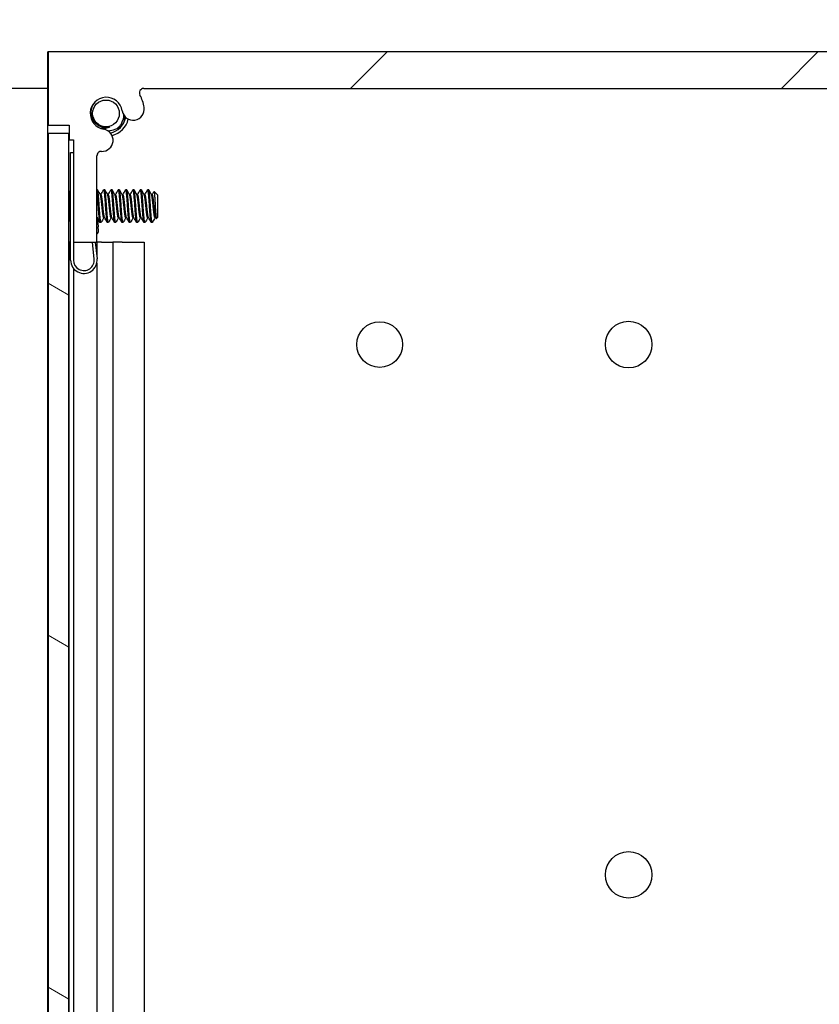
# Model space of a CAD drawing. Header units: millimetres. Extents: x 80 to 2248, y 80 to 1719.
# Tile 52 of 67: x 1164 to 1234, y 1188 to 1274. Entities that reach past the tile are written whole.
import ezdxf

# ---------------------------------------------------------------- set-up
doc = ezdxf.new("R2010")
doc.units = ezdxf.units.MM
doc.header["$LTSCALE"] = 8.333333
for name, color, linetype, lineweight in [('Dimension (ANSI)', 7, 'Continuous', 25), ('Hatch (ANSI)', 7, 'Continuous', 18), ('Visible (ANSI)', 7, 'Continuous', 25)]:
    doc.layers.add(name, color=color, linetype=linetype, lineweight=lineweight)
doc.styles.add('Note Text (ANSI)', font='tahoma.ttf')
doc.dimstyles.new('Default - mm (ANSI)', dxfattribs={"dimscale": 8.333333, "dimtxt": 1.75, "dimasz": 1.5, "dimexe": 2, "dimexo": 1, "dimgap": 0.8, "dimtad": 0, "dimtih": 1, "dimtoh": 1, "dimrnd": 1e-08, "dimzin": 0, "dimdsep": 46, "dimtxsty": 'Note Text (ANSI)', "dimblk": 'Filled-2', "dimcen": 0.09, "dimdle": 10, "dimclrd": 256, "dimclre": 256, "dimclrt": 256, "dimadec": 1, "dimazin": 0, "dimtfac": 1.741714, "dimtofl": 0, "dimtmove": 0, "dimatfit": 3, "dimldrblk": 'Filled-1', "dimfxl": 1, "dimtolj": 1, "dimtzin": 0, "dimlwd": -1, "dimlwe": -1, "dimarcsym": 0})

# ---------------------------------------------------------------- blocks, each defined once
blk = doc.blocks.new('Filled-2')
at = {"color": 0}
for p, q in [((0, 0), (-1, 0.1667)), ((-1, 0.1667), (-1, -0.1667)), ((-1, 0), (0, 0)), ((-1, -0.1667), (0, 0))]:
    blk.add_line(p, q, dxfattribs=at)
at = {"color": 0, "flags": 128}
blk.add_lwpolyline([(-1, -0.1667), (0, 0), (-1, 0.1667), (-1, -0.1667)], dxfattribs=at)
at = {"color": 0}
blk.add_solid([(-1, -0.1667), (0, 0), (-1, 0.1667), (-1, -0.1667)], dxfattribs=at)
blk = doc.blocks.new('*D12')
at = {"layer": 'Defpoints', "color": 0, "transparency": 16777216}
for p in [(1166.886, 1271.15), (1074.907, 1267.975), (1175.195, 1267.975)]:
    blk.add_point(p, dxfattribs=at)
at = {"layer": 'Dimension (ANSI)', "transparency": 16777216}
for p, q in [((1074.907, 1283.65), (1074.907, 1334.618)), ((1074.907, 1334.618), (1087.407, 1334.618)), ((1158.553, 1271.15), (1058.24, 1271.15)), ((1166.862, 1267.975), (1058.24, 1267.975)), ((1074.907, 1255.475), (1074.907, 1242.975))]:
    blk.add_line(p, q, dxfattribs=at)
at = {"layer": 'Dimension (ANSI)', "transparency": 16777216, "xscale": 12.5, "yscale": 12.5, "zscale": 12.5}
for p, rotation in [((1074.907, 1271.15), 270), ((1074.907, 1267.975), 90)]:
    blk.add_blockref('Filled-2', p, dxfattribs=dict(at, rotation=rotation))
at = {"layer": 'Dimension (ANSI)', "transparency": 16777216, "char_height": 14.58333, "attachment_point": 5, "style": 'Note Text (ANSI)'}
for s, insert in [('\\A1; 3.18 mm', (1136.08, 1348.91)), ('\\A1;[0.125 in]', (1136.08, 1318.412))]:
    blk.add_mtext(s, dxfattribs=dict(at, insert=insert))
blk = doc.blocks.new('Filled-1')
at = {"color": 0}
for p, q in [((0, 0), (-1, 0.3333)), ((-1, 0.3333), (-1, -0.3333)), ((-1, 0), (0, 0)), ((-1, -0.3333), (0, 0))]:
    blk.add_line(p, q, dxfattribs=at)
at = {"color": 0, "flags": 128}
blk.add_lwpolyline([(-1, -0.3333), (0, 0), (-1, 0.3333), (-1, -0.3333)], dxfattribs=at)
at = {"color": 0}
blk.add_solid([(-1, -0.3333), (0, 0), (-1, 0.3333), (-1, -0.3333)], dxfattribs=at)

msp = doc.modelspace()

# ---------------------------------------------------------------- hatches: boundary and pattern name
at = {"layer": 'Hatch (ANSI)'}
h = msp.add_hatch(dxfattribs=at)
h.set_pattern_fill('ANSI31', color=256, scale=211.666667, style=0)
h.set_pattern_definition([(45, (0, 0), (-18.70887, 18.70887), [])])
edge = h.paths.add_edge_path()
edge.add_line((1299.474, 1264.7995), (1299.474, 1271.1495))
edge.add_line((1299.474, 1271.1495), (1166.886, 1271.1495))
edge.add_line((1166.886, 1271.1495), (1166.886, 1264.7995))
edge.add_line((1166.886, 1264.7995), (1168.715, 1264.7995))
edge.add_line((1168.715, 1264.7995), (1168.715, 1263.5295))
edge.add_line((1168.715, 1263.5295), (1169.096, 1263.5295))
edge.add_line((1169.096, 1263.5295), (1169.096, 1254.6395))
edge.add_line((1169.096, 1254.6395), (1171.128, 1254.6395))
edge.add_line((1171.128, 1254.6395), (1171.128, 1262.1382))
edge.add_ellipse((1171.509, 1262.1382), major_axis=(0, 0.381), ratio=1, start_angle=357.543268, end_angle=450, ccw=False)
edge.add_ellipse((1171.5667, 1263.4832), major_axis=(0.9643, -0.0414), ratio=1, start_angle=270, end_angle=443.339678)
edge.add_ellipse((1171.941, 1265.8155), major_axis=(-1.3794, 0.2214), ratio=1, start_angle=198.234109, end_angle=450, ccw=False)
edge.add_ellipse((1174.2734, 1266.1898), major_axis=(0.1529, -0.953), ratio=1, start_angle=270, end_angle=449.999999)
edge.add_ellipse((1171.941, 1265.8155), major_axis=(-0.5272, 3.2854), ratio=1, start_angle=270, end_angle=289.532567)
edge.add_ellipse((1175.1954, 1267.5935), major_axis=(-0.1827, 0.3344), ratio=1, start_angle=331.350379, end_angle=450, ccw=False)
edge.add_line((1175.1954, 1267.9745), (1291.1647, 1267.9745))
edge.add_ellipse((1291.1647, 1267.5935), major_axis=(0.381, 0), ratio=1, start_angle=331.350379, end_angle=450, ccw=False)
edge.add_ellipse((1294.419, 1265.8155), major_axis=(-1.5953, -2.92), ratio=1, start_angle=270, end_angle=289.532567)
edge.add_ellipse((1292.0867, 1266.1898), major_axis=(-0.1529, -0.953), ratio=1, start_angle=270, end_angle=450)
edge.add_ellipse((1294.419, 1265.8155), major_axis=(0.2214, 1.3794), ratio=1, start_angle=198.234109, end_angle=450, ccw=False)
edge.add_ellipse((1294.7933, 1263.4832), major_axis=(-0.953, -0.1529), ratio=1, start_angle=270, end_angle=443.339678)
edge.add_ellipse((1294.851, 1262.1382), major_axis=(0.3806, 0.0163), ratio=1, start_angle=357.543268, end_angle=450, ccw=False)
edge.add_line((1295.232, 1262.1382), (1295.232, 1254.6395))
edge.add_line((1295.232, 1254.6395), (1297.264, 1254.6395))
edge.add_line((1297.264, 1254.6395), (1297.264, 1263.5295))
edge.add_line((1297.264, 1263.5295), (1297.645, 1263.5295))
edge.add_line((1297.645, 1263.5295), (1297.645, 1264.7995))
edge.add_line((1297.645, 1264.7995), (1299.474, 1264.7995))
h = msp.add_hatch(dxfattribs=at)
h.set_pattern_fill('ANSI31', color=256, scale=211.666667, angle=105, style=0)
h.set_pattern_definition([(150, (0, 0), (-13.22917, -22.9136), [])])
h.paths.add_polyline_path([(1166.886, 567.0588), (1168.6894, 567.0588), (1168.6894, 1264.0602), (1166.886, 1264.0602)])

# ---------------------------------------------------------------- linework, layer by layer
at = {"layer": 'Visible (ANSI)'}
for p, q in [((1166.8729, 1254.6495), (1166.8729, 1271.1495)), ((1166.886, 1271.1495), (1166.8729, 1271.1495)), ((1299.474, 1271.1495), (1166.886, 1271.1495)), ((1166.886, 1271.1495), (1166.886, 1264.7995)), ((1175.1954, 1267.9745), (1291.1647, 1267.9745)), ((1166.886, 1264.7995), (1168.715, 1264.7995)), ((1168.6894, 1264.0602), (1166.886, 1264.0602)), ((1166.886, 1264.0602), (1166.886, 567.0588)), ((1168.6894, 567.0588), (1168.6894, 1264.0602)), ((1168.715, 1264.7995), (1168.715, 1263.5295)), ((1168.715, 1263.5295), (1169.096, 1263.5295)), ((1169.096, 1263.5295), (1169.096, 1254.6395)), ((1168.846, 1262.4245), (1169.096, 1262.4245)), ((1168.846, 1253.0745), (1168.846, 1262.4245)), ((1171.128, 1254.6395), (1171.128, 1262.1382)), ((1171.1394, 1262.2226), (1171.1371, 1262.2209)), ((1171.138, 1262.2246), (1171.1394, 1262.2226)), ((1168.846, 1258.9252), (1168.7047, 1259.0666)), ((1171.1723, 1259.1834), (1171.128, 1259.1834)), ((1171.8073, 1259.1834), (1171.7279, 1259.1834)), ((1172.4423, 1259.1834), (1172.3629, 1259.1834)), ((1173.0773, 1259.1834), (1172.9979, 1259.1834)), ((1173.7123, 1259.1834), (1173.6329, 1259.1834)), ((1174.3473, 1259.1834), (1174.2679, 1259.1834)), ((1174.9823, 1259.1834), (1174.9029, 1259.1834)), ((1175.6173, 1259.1834), (1175.5379, 1259.1834)), ((1176.411, 1258.7072), (1176.088, 1259.0302)), ((1171.4898, 1258.7538), (1171.4203, 1258.7538)), ((1172.1248, 1258.7538), (1172.0553, 1258.7538)), ((1172.7598, 1258.7538), (1172.6903, 1258.7538)), ((1173.3948, 1258.7538), (1173.3253, 1258.7538)), ((1174.0298, 1258.7538), (1173.9603, 1258.7538)), ((1174.6648, 1258.7538), (1174.5953, 1258.7538)), ((1175.2998, 1258.7538), (1175.2303, 1258.7538)), ((1175.9348, 1258.7538), (1175.8653, 1258.7538)), ((1176.411, 1256.8149), (1176.411, 1258.7072)), ((1168.7645, 1256.5153), (1168.6894, 1256.4402)), ((1171.1542, 1256.8035), (1171.175, 1256.6096)), ((1171.1624, 1256.7682), (1171.158, 1256.7682)), ((1171.175, 1256.6096), (1171.2427, 1255.9802)), ((1171.4898, 1256.3386), (1171.4104, 1256.3386)), ((1171.7974, 1256.7682), (1171.7279, 1256.7682)), ((1172.1248, 1256.3386), (1172.0454, 1256.3386)), ((1172.4324, 1256.7682), (1172.3629, 1256.7682)), ((1172.7598, 1256.3386), (1172.6804, 1256.3386)), ((1173.0674, 1256.7682), (1172.9979, 1256.7682)), ((1173.3948, 1256.3386), (1173.3154, 1256.3386)), ((1173.7024, 1256.7682), (1173.6329, 1256.7682)), ((1174.0298, 1256.3386), (1173.9504, 1256.3386)), ((1174.3374, 1256.7682), (1174.2679, 1256.7682)), ((1174.6648, 1256.3386), (1174.5854, 1256.3386)), ((1174.9724, 1256.7682), (1174.9029, 1256.7682)), ((1175.2998, 1256.3386), (1175.2204, 1256.3386)), ((1175.6074, 1256.7682), (1175.5379, 1256.7682)), ((1175.9348, 1256.3386), (1175.8554, 1256.3386)), ((1176.2424, 1256.7682), (1176.1729, 1256.7682)), ((1176.411, 1256.8149), (1176.2923, 1256.6961)), ((1171.2793, 1255.6392), (1171.2427, 1255.9802)), ((1166.886, 1254.6495), (1166.8729, 1254.6495)), ((1166.8729, 576.4695), (1166.8729, 1254.6495)), ((1168.7019, 1254.6495), (1168.6894, 1254.6495)), ((1168.7019, 1254.6495), (1168.7019, 1183.57)), ((1168.846, 1254.6495), (1168.7019, 1254.6495)), ((1169.096, 1254.6395), (1169.096, 1253.0745)), ((1169.096, 1254.6395), (1171.128, 1254.6395)), ((1170.8909, 1253.1707), (1170.733, 1254.6395)), ((1170.9845, 1254.6395), (1171.1394, 1253.1974)), ((1171.1149, 1254.6395), (1171.1149, 1253.4255)), ((1171.5123, 1254.6495), (1171.128, 1254.6495)), ((1171.5123, 1254.6495), (1172.5188, 1254.6495)), ((1173.3073, 1254.6495), (1172.5188, 1254.6495)), ((1172.5188, 1254.6495), (1172.5188, 1183.5576)), ((1173.3073, 1254.6495), (1175.2255, 1254.6495)), ((1175.2255, 1254.6495), (1175.2255, 1183.2609)), ((1169.0829, 1252.3754), (1169.0829, 1185.5095)), ((1171.1149, 1252.8089), (1171.1149, 1185.5095))]:
    msp.add_line(p, q, dxfattribs=at)
for centre, radius in [((1171.9148, 1265.8155), 1.1573), ((1217.2919, 1245.7495), 2.0193), ((1195.6765, 1245.7495), 1.981), ((1217.2919, 1199.7247), 2.0193)]:
    msp.add_circle(centre, radius, dxfattribs=at)
for centre, radius, start, end in [((1175.1954, 1267.5935), 0.381, 90, 208.649621), ((1171.941, 1265.8155), 3.3274, 9.117054, 28.649621), ((1171.941, 1265.8155), 1.397, 9.117054, 260.882946), ((1174.2734, 1266.1898), 0.9652, 189.117054, 9.117053), ((1171.9148, 1265.8155), 1.7526, 282.815983, 348.562662), ((1171.9148, 1265.8155), 2, 285.32872, 345.687341), ((1171.9148, 1265.8155), 1.2156, 241.562118, 286.562118), ((1171.5667, 1263.4832), 0.9652, 267.543268, 80.882946), ((1171.509, 1262.1382), 0.381, 87.543268, 180), ((1170.6865, 1255.7317), 0.6, 317.382808, 351.134146), ((1169.996, 1253.0745), 1.15, 180, 6.134146), ((1169.996, 1253.0745), 0.9, 180, 6.134146)]:
    msp.add_arc(centre, radius, start, end, dxfattribs=at)
for points, knots in [([(1171.1468, 1266.9648), (1171.0528, 1266.8938), (1170.9641, 1266.8082), (1170.7786, 1266.5671), (1170.6996, 1266.4066), (1170.6121, 1266.0767), (1170.5964, 1265.8996), (1170.6434, 1265.5597), (1170.6947, 1265.4075), (1170.8517, 1265.1281), (1170.9436, 1265.0269), (1171.111, 1264.8719), (1171.2188, 1264.8), (1171.3359, 1264.7466)], [-0.19526288, -0.19526288, -0.19526288, -0.19526288, -0.16890819, -0.16890819, -0.13215384, -0.13215384, -0.09808162, -0.09808162, -0.06858842, -0.06858842, -0.0387126, -0.0387126, 0, 0, 0, 0]), ([(1172.8731, 1264.4913), (1172.9786, 1264.5758), (1173.0832, 1264.6806), (1173.2358, 1264.8927), (1173.2876, 1264.9819), (1173.4135, 1265.2568), (1173.4617, 1265.4519), (1173.4726, 1265.6509)], [-0.265576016, -0.265576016, -0.265576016, -0.265576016, -0.232047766, -0.232047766, -0.210242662, -0.210242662, -0.168036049, -0.168036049, -0.168036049, -0.168036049]), ([(1173.1599, 1264.6444), (1173.2219, 1264.6834), (1173.2781, 1264.7312), (1173.3462, 1264.8087), (1173.3644, 1264.8321), (1173.3857, 1264.8629), (1173.39, 1264.8694), (1173.3953, 1264.8775), (1173.3963, 1264.8792), (1173.398, 1264.8818), (1173.3986, 1264.8827), (1173.3994, 1264.884), (1173.3996, 1264.8843), (1173.3998, 1264.8846)], [-0.034472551, -0.034472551, -0.034472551, -0.034472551, -0.012435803, -0.012435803, -0.003526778, -0.003526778, -0.001193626, -0.001193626, -0.00060916, -0.00060916, -0.000268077, -0.000268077, -0.000152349, -0.000152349, -0.000152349, -0.000152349]), ([(1173.3998, 1264.8846), (1173.3998, 1264.8847), (1173.3999, 1264.8848), (1173.4002, 1264.8854), (1173.4006, 1264.8859), (1173.4015, 1264.8875), (1173.4022, 1264.8885), (1173.4041, 1264.8916), (1173.4053, 1264.8936), (1173.413, 1264.9064), (1173.4193, 1264.9173), (1173.4286, 1264.9347), (1173.4319, 1264.9411), (1173.476, 1265.0289), (1173.5016, 1265.1162), (1173.5115, 1265.2052)], [-0.034842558, -0.034842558, -0.034842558, -0.034842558, -0.03481885, -0.03481885, -0.034633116, -0.034633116, -0.034264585, -0.034264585, -0.033549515, -0.033549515, -0.029765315, -0.029765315, -0.027595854, -0.027595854, -0.000121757, -0.000121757, -0.000121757, -0.000121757]), ([(1172.0845, 1264.298), (1172.1473, 1264.3018), (1172.2092, 1264.3081), (1172.4731, 1264.3463), (1172.679, 1264.4048), (1172.8731, 1264.4913)], [0.154277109, 0.154277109, 0.154277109, 0.154277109, 0.172757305, 0.172757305, 0.234576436, 0.234576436, 0.234576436, 0.234576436]), ([(1172.8731, 1264.4912), (1172.9526, 1264.5266), (1173.0301, 1264.5667), (1173.1238, 1264.622), (1173.1419, 1264.6331), (1173.1599, 1264.6444)], [-0.032965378, -0.032965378, -0.032965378, -0.032965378, -0.006644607, -0.006644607, -0.00025435, -0.00025435, -0.00025435, -0.00025435]), ([(1168.846, 1258.6454), (1168.8437, 1258.655), (1168.8414, 1258.6645), (1168.8059, 1258.8099), (1168.7806, 1258.8972), (1168.7475, 1258.9847), (1168.7347, 1259.0129), (1168.722, 1259.0356)], [-0.078849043, -0.078849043, -0.078849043, -0.078849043, -0.076431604, -0.076431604, -0.041316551, -0.041316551, -0.019660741, -0.019660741, -0.019660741, -0.019660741]), ([(1176.078, 1259.0264), (1176.0799, 1259.0297), (1176.0817, 1259.0316), (1176.0924, 1259.0338), (1176.1014, 1259.0031), (1176.1166, 1258.8936), (1176.1242, 1258.8134), (1176.1423, 1258.5724), (1176.1507, 1258.4489), (1176.1643, 1258.229), (1176.1695, 1258.1411), (1176.1812, 1257.9341), (1176.1864, 1257.8341), (1176.1901, 1257.761)], [-0.15822158, -0.15822158, -0.15822158, -0.15822158, -0.1484776, -0.1484776, -0.10250817, -0.10250817, -0.06653819, -0.06653819, -0.03897493, -0.03897493, -0.02198565, -0.02198565, -0.000001, -0.000001, -0.000001, -0.000001]), ([(1168.6894, 1257.3146), (1168.6925, 1257.2594), (1168.6955, 1257.2057), (1168.7075, 1257.0061), (1168.7165, 1256.8769), (1168.7313, 1256.6985), (1168.7381, 1256.6181), (1168.7513, 1256.5462), (1168.7553, 1256.5317), (1168.7595, 1256.5243)], [-0.1968102, -0.1968102, -0.1968102, -0.1968102, -0.17074357, -0.17074357, -0.09624881, -0.09624881, -0.0419821, -0.0419821, -0.01875945, -0.01875945, -0.01875945, -0.01875945]), ([(1176.1901, 1257.761), (1176.1947, 1257.6706), (1176.2, 1257.5714), (1176.2121, 1257.3711), (1176.2177, 1257.2859), (1176.2318, 1257.0868), (1176.2404, 1256.9826), (1176.2553, 1256.8311), (1176.2628, 1256.7593), (1176.2792, 1256.6979), (1176.2857, 1256.6895), (1176.2923, 1256.6961)], [-0.2355869, -0.2355869, -0.2355869, -0.2355869, -0.20366001, -0.20366001, -0.17794617, -0.17794617, -0.13906218, -0.13906218, -0.107081, -0.107081, -0.08773085, -0.08773085, -0.08773085, -0.08773085])]:
    msp.add_open_spline(points, degree=3, knots=knots, dxfattribs=at)
for points in [[(1173.5115, 1265.2052), (1173.5254, 1265.3306), (1173.529, 1265.4573), (1173.522, 1265.584)], [(1171.8673, 1264.509), (1171.7858, 1264.4953), (1171.6466, 1264.4786), (1171.4717, 1264.4997)], [(1172.2613, 1264.6503), (1172.1391, 1264.5798), (1172.0072, 1264.5325), (1171.8673, 1264.509)], [(1168.6894, 1259.0938), (1168.7003, 1259.0744), (1168.7111, 1259.055), (1168.722, 1259.0356)], [(1171.1862, 1259.171), (1171.2673, 1259.0261), (1171.3485, 1258.8812), (1171.4301, 1258.7366)], [(1171.4799, 1258.7538), (1171.5582, 1258.8927), (1171.6361, 1259.0318), (1171.7139, 1259.171)], [(1171.8212, 1259.171), (1171.9023, 1259.0261), (1171.9835, 1258.8812), (1172.0651, 1258.7366)], [(1172.1149, 1258.7538), (1172.1932, 1258.8927), (1172.2711, 1259.0318), (1172.3489, 1259.171)], [(1172.4562, 1259.171), (1172.5373, 1259.0261), (1172.6185, 1258.8812), (1172.7001, 1258.7366)], [(1172.7499, 1258.7538), (1172.8282, 1258.8927), (1172.9061, 1259.0318), (1172.9839, 1259.171)], [(1173.0912, 1259.171), (1173.1723, 1259.0261), (1173.2535, 1258.8812), (1173.3351, 1258.7366)], [(1173.3849, 1258.7538), (1173.4632, 1258.8927), (1173.5411, 1259.0318), (1173.6189, 1259.171)], [(1173.7262, 1259.171), (1173.8073, 1259.0261), (1173.8885, 1258.8812), (1173.9701, 1258.7366)], [(1174.0199, 1258.7538), (1174.0982, 1258.8927), (1174.1761, 1259.0318), (1174.2539, 1259.171)], [(1174.3612, 1259.171), (1174.4423, 1259.0261), (1174.5235, 1258.8812), (1174.6051, 1258.7366)], [(1174.6549, 1258.7538), (1174.7332, 1258.8927), (1174.8111, 1259.0318), (1174.8889, 1259.171)], [(1174.9962, 1259.171), (1175.0773, 1259.0261), (1175.1585, 1258.8812), (1175.2401, 1258.7366)], [(1175.2899, 1258.7538), (1175.3682, 1258.8927), (1175.4461, 1259.0318), (1175.5239, 1259.171)], [(1175.6312, 1259.171), (1175.7123, 1259.0261), (1175.7935, 1258.8812), (1175.8751, 1258.7366)], [(1175.9249, 1258.7538), (1175.9761, 1258.8446), (1176.0271, 1258.9355), (1176.078, 1259.0264)], [(1168.846, 1256.3697), (1168.8172, 1256.4212), (1168.7883, 1256.4727), (1168.7595, 1256.5243)], [(1171.3964, 1256.351), (1171.3168, 1256.4934), (1171.2371, 1256.6357), (1171.157, 1256.7778)], [(1171.7378, 1256.7682), (1171.6595, 1256.6293), (1171.5816, 1256.4902), (1171.5037, 1256.351)], [(1172.0314, 1256.351), (1171.9504, 1256.496), (1171.8692, 1256.6408), (1171.7876, 1256.7855)], [(1172.3728, 1256.7682), (1172.2945, 1256.6293), (1172.2166, 1256.4902), (1172.1387, 1256.351)], [(1172.6664, 1256.351), (1172.5854, 1256.496), (1172.5042, 1256.6408), (1172.4226, 1256.7855)], [(1173.0078, 1256.7682), (1172.9295, 1256.6293), (1172.8516, 1256.4902), (1172.7737, 1256.351)], [(1173.3014, 1256.351), (1173.2204, 1256.496), (1173.1392, 1256.6408), (1173.0576, 1256.7855)], [(1173.6428, 1256.7682), (1173.5645, 1256.6293), (1173.4866, 1256.4902), (1173.4087, 1256.351)], [(1173.9364, 1256.351), (1173.8554, 1256.496), (1173.7742, 1256.6408), (1173.6926, 1256.7855)], [(1174.2778, 1256.7682), (1174.1995, 1256.6293), (1174.1216, 1256.4902), (1174.0437, 1256.351)], [(1174.5714, 1256.351), (1174.4904, 1256.496), (1174.4092, 1256.6408), (1174.3276, 1256.7855)], [(1174.9128, 1256.7682), (1174.8345, 1256.6293), (1174.7566, 1256.4902), (1174.6787, 1256.351)], [(1175.2064, 1256.351), (1175.1254, 1256.496), (1175.0442, 1256.6408), (1174.9626, 1256.7855)], [(1175.5478, 1256.7682), (1175.4695, 1256.6293), (1175.3916, 1256.4902), (1175.3137, 1256.351)], [(1175.8414, 1256.351), (1175.7604, 1256.496), (1175.6792, 1256.6408), (1175.5976, 1256.7855)], [(1175.9668, 1256.3833), (1175.9561, 1256.3642), (1175.9454, 1256.3492), (1175.9348, 1256.3386)], [(1176.1828, 1256.7682), (1176.1106, 1256.6401), (1176.0386, 1256.5117), (1175.9668, 1256.3833)], [(1176.2805, 1256.7004), (1176.2646, 1256.7288), (1176.2486, 1256.7571), (1176.2326, 1256.7855)]]:
    msp.add_open_spline(points, degree=3, dxfattribs=at)
for points, weights in [([(1168.791, 1257.761), (1168.7409, 1258.5396), (1168.6894, 1258.9592)], [1, 0.872099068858, 0.988403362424]), ([(1168.7117, 1257.761), (1168.7011, 1257.9249), (1168.6894, 1258.0844)], [1, 0.97005869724, 0.95350025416]), ([(1168.846, 1257.0257), (1168.8166, 1257.3648), (1168.791, 1257.761)], [0.933103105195, 0.930551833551, 1])]:
    msp.add_rational_spline(points, weights, degree=2, dxfattribs=at)
for points, weights, knots in [([(1171.2517, 1257.761), (1171.1987, 1258.5822), (1171.1458, 1258.9929), (1171.1373, 1259.0589), (1171.128, 1259.1028)], [1, 0.866025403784, 1, 0.975708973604, 0.96022639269], [0.5625, 0.5625, 0.5625, 0.572916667, 0.572916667, 0.57480532, 0.57480532, 0.57480532]), ([(1171.331, 1257.761), (1171.2781, 1258.5822), (1171.2252, 1258.9929), (1171.2006, 1259.1834), (1171.1723, 1259.1834)], [1, 0.866025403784, 1, 0.933012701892, 0.933012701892], [0.5, 0.5, 0.5, 0.510416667, 0.510416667, 0.515625, 0.515625, 0.515625]), ([(1171.8867, 1257.761), (1171.8337, 1258.5822), (1171.7808, 1258.9929), (1171.7496, 1259.2348), (1171.7139, 1259.171)], [1, 0.866025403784, 1, 0.916453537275, 0.937106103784], [0.5, 0.5, 0.5, 0.510416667, 0.510416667, 0.516912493, 0.516912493, 0.516912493]), ([(1171.966, 1257.761), (1171.9131, 1258.5822), (1171.8602, 1258.9929), (1171.8356, 1259.1834), (1171.8073, 1259.1834)], [1, 0.866025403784, 1, 0.933012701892, 0.933012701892], [0.4375, 0.4375, 0.4375, 0.447916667, 0.447916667, 0.453125, 0.453125, 0.453125]), ([(1172.5217, 1257.761), (1172.4687, 1258.5822), (1172.4158, 1258.9929), (1172.3846, 1259.2348), (1172.3489, 1259.171)], [1, 0.866025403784, 1, 0.916453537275, 0.937106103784], [0.4375, 0.4375, 0.4375, 0.447916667, 0.447916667, 0.454412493, 0.454412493, 0.454412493]), ([(1172.601, 1257.761), (1172.5481, 1258.5822), (1172.4952, 1258.9929), (1172.4706, 1259.1834), (1172.4423, 1259.1834)], [1, 0.866025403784, 1, 0.933012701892, 0.933012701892], [0.375, 0.375, 0.375, 0.385416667, 0.385416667, 0.390625, 0.390625, 0.390625]), ([(1173.1567, 1257.761), (1173.1037, 1258.5822), (1173.0508, 1258.9929), (1173.0196, 1259.2348), (1172.9839, 1259.171)], [1, 0.866025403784, 1, 0.916453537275, 0.937106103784], [0.375, 0.375, 0.375, 0.385416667, 0.385416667, 0.391912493, 0.391912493, 0.391912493]), ([(1173.236, 1257.761), (1173.1831, 1258.5822), (1173.1302, 1258.9929), (1173.1056, 1259.1834), (1173.0773, 1259.1834)], [1, 0.866025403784, 1, 0.933012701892, 0.933012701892], [0.3125, 0.3125, 0.3125, 0.322916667, 0.322916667, 0.328125, 0.328125, 0.328125]), ([(1173.7917, 1257.761), (1173.7387, 1258.5822), (1173.6858, 1258.9929), (1173.6546, 1259.2348), (1173.6189, 1259.171)], [1, 0.866025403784, 1, 0.916453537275, 0.937106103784], [0.3125, 0.3125, 0.3125, 0.322916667, 0.322916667, 0.329412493, 0.329412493, 0.329412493]), ([(1173.871, 1257.761), (1173.8181, 1258.5822), (1173.7652, 1258.9929), (1173.7406, 1259.1834), (1173.7123, 1259.1834)], [1, 0.866025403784, 1, 0.933012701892, 0.933012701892], [0.25, 0.25, 0.25, 0.260416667, 0.260416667, 0.265625, 0.265625, 0.265625]), ([(1174.4267, 1257.761), (1174.3737, 1258.5822), (1174.3208, 1258.9929), (1174.2896, 1259.2348), (1174.2539, 1259.171)], [1, 0.866025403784, 1, 0.916453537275, 0.937106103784], [0.25, 0.25, 0.25, 0.260416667, 0.260416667, 0.266912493, 0.266912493, 0.266912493]), ([(1174.506, 1257.761), (1174.4531, 1258.5822), (1174.4002, 1258.9929), (1174.3756, 1259.1834), (1174.3473, 1259.1834)], [1, 0.866025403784, 1, 0.933012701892, 0.933012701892], [0.1875, 0.1875, 0.1875, 0.197916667, 0.197916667, 0.203125, 0.203125, 0.203125]), ([(1175.0617, 1257.761), (1175.0087, 1258.5822), (1174.9558, 1258.9929), (1174.9246, 1259.2348), (1174.8889, 1259.171)], [1, 0.866025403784, 1, 0.916453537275, 0.937106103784], [0.1875, 0.1875, 0.1875, 0.197916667, 0.197916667, 0.204412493, 0.204412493, 0.204412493]), ([(1175.141, 1257.761), (1175.0881, 1258.5822), (1175.0352, 1258.9929), (1175.0106, 1259.1834), (1174.9823, 1259.1834)], [1, 0.866025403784, 1, 0.933012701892, 0.933012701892], [0.125, 0.125, 0.125, 0.135416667, 0.135416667, 0.140625, 0.140625, 0.140625]), ([(1175.6967, 1257.761), (1175.6437, 1258.5822), (1175.5908, 1258.9929), (1175.5596, 1259.2348), (1175.5239, 1259.171)], [1, 0.866025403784, 1, 0.916453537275, 0.937106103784], [0.125, 0.125, 0.125, 0.135416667, 0.135416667, 0.141912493, 0.141912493, 0.141912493]), ([(1175.776, 1257.761), (1175.7231, 1258.5822), (1175.6702, 1258.9929), (1175.6456, 1259.1834), (1175.6173, 1259.1834)], [1, 0.866025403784, 1, 0.933012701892, 0.933012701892], [0.0625, 0.0625, 0.0625, 0.072916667, 0.072916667, 0.078125, 0.078125, 0.078125]), ([(1171.7279, 1256.7682), (1171.6995, 1256.7682), (1171.675, 1256.9012), (1171.6221, 1257.1878), (1171.5692, 1257.761), (1171.5162, 1258.3342), (1171.4633, 1258.6208), (1171.4477, 1258.7052), (1171.4301, 1258.7366)], [0.933012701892, 0.933012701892, 1, 0.866025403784, 1, 0.866025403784, 1, 0.956426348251, 0.941196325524], [0.484375, 0.484375, 0.484375, 0.489583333, 0.489583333, 0.5, 0.5, 0.510416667, 0.510416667, 0.513804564, 0.513804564, 0.513804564]), ([(1171.7876, 1256.7855), (1171.7699, 1256.8168), (1171.7544, 1256.9012), (1171.7014, 1257.1878), (1171.6485, 1257.761), (1171.5956, 1258.3342), (1171.5427, 1258.6208), (1171.5181, 1258.7538), (1171.4898, 1258.7538)], [0.941196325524, 0.956426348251, 1, 0.866025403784, 1, 0.866025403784, 1, 0.933012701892, 0.933012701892], [0.486195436, 0.486195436, 0.486195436, 0.489583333, 0.489583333, 0.5, 0.5, 0.510416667, 0.510416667, 0.515625, 0.515625, 0.515625]), ([(1172.3629, 1256.7682), (1172.3345, 1256.7682), (1172.31, 1256.9012), (1172.2571, 1257.1878), (1172.2042, 1257.761), (1172.1512, 1258.3342), (1172.0983, 1258.6208), (1172.0827, 1258.7052), (1172.0651, 1258.7366)], [0.933012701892, 0.933012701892, 1, 0.866025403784, 1, 0.866025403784, 1, 0.956426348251, 0.941196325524], [0.421875, 0.421875, 0.421875, 0.427083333, 0.427083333, 0.4375, 0.4375, 0.447916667, 0.447916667, 0.451304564, 0.451304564, 0.451304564]), ([(1172.4226, 1256.7855), (1172.4049, 1256.8168), (1172.3894, 1256.9012), (1172.3364, 1257.1878), (1172.2835, 1257.761), (1172.2306, 1258.3342), (1172.1777, 1258.6208), (1172.1531, 1258.7538), (1172.1248, 1258.7538)], [0.941196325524, 0.956426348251, 1, 0.866025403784, 1, 0.866025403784, 1, 0.933012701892, 0.933012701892], [0.423695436, 0.423695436, 0.423695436, 0.427083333, 0.427083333, 0.4375, 0.4375, 0.447916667, 0.447916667, 0.453125, 0.453125, 0.453125]), ([(1172.9979, 1256.7682), (1172.9695, 1256.7682), (1172.945, 1256.9012), (1172.8921, 1257.1878), (1172.8392, 1257.761), (1172.7862, 1258.3342), (1172.7333, 1258.6208), (1172.7177, 1258.7052), (1172.7001, 1258.7366)], [0.933012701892, 0.933012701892, 1, 0.866025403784, 1, 0.866025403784, 1, 0.956426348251, 0.941196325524], [0.359375, 0.359375, 0.359375, 0.364583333, 0.364583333, 0.375, 0.375, 0.385416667, 0.385416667, 0.388804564, 0.388804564, 0.388804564]), ([(1173.0576, 1256.7855), (1173.0399, 1256.8168), (1173.0244, 1256.9012), (1172.9714, 1257.1878), (1172.9185, 1257.761), (1172.8656, 1258.3342), (1172.8127, 1258.6208), (1172.7881, 1258.7538), (1172.7598, 1258.7538)], [0.941196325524, 0.956426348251, 1, 0.866025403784, 1, 0.866025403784, 1, 0.933012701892, 0.933012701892], [0.361195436, 0.361195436, 0.361195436, 0.364583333, 0.364583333, 0.375, 0.375, 0.385416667, 0.385416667, 0.390625, 0.390625, 0.390625]), ([(1173.6329, 1256.7682), (1173.6045, 1256.7682), (1173.58, 1256.9012), (1173.5271, 1257.1878), (1173.4742, 1257.761), (1173.4212, 1258.3342), (1173.3683, 1258.6208), (1173.3527, 1258.7052), (1173.3351, 1258.7366)], [0.933012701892, 0.933012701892, 1, 0.866025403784, 1, 0.866025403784, 1, 0.956426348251, 0.941196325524], [0.296875, 0.296875, 0.296875, 0.302083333, 0.302083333, 0.3125, 0.3125, 0.322916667, 0.322916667, 0.326304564, 0.326304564, 0.326304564]), ([(1173.6926, 1256.7855), (1173.6749, 1256.8168), (1173.6594, 1256.9012), (1173.6064, 1257.1878), (1173.5535, 1257.761), (1173.5006, 1258.3342), (1173.4477, 1258.6208), (1173.4231, 1258.7538), (1173.3948, 1258.7538)], [0.941196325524, 0.956426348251, 1, 0.866025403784, 1, 0.866025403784, 1, 0.933012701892, 0.933012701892], [0.298695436, 0.298695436, 0.298695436, 0.302083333, 0.302083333, 0.3125, 0.3125, 0.322916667, 0.322916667, 0.328125, 0.328125, 0.328125]), ([(1174.2679, 1256.7682), (1174.2395, 1256.7682), (1174.215, 1256.9012), (1174.1621, 1257.1878), (1174.1092, 1257.761), (1174.0562, 1258.3342), (1174.0033, 1258.6208), (1173.9877, 1258.7052), (1173.9701, 1258.7366)], [0.933012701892, 0.933012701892, 1, 0.866025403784, 1, 0.866025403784, 1, 0.956426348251, 0.941196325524], [0.234375, 0.234375, 0.234375, 0.239583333, 0.239583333, 0.25, 0.25, 0.260416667, 0.260416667, 0.263804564, 0.263804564, 0.263804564]), ([(1174.3276, 1256.7855), (1174.3099, 1256.8168), (1174.2944, 1256.9012), (1174.2414, 1257.1878), (1174.1885, 1257.761), (1174.1356, 1258.3342), (1174.0827, 1258.6208), (1174.0581, 1258.7538), (1174.0298, 1258.7538)], [0.941196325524, 0.956426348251, 1, 0.866025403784, 1, 0.866025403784, 1, 0.933012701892, 0.933012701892], [0.236195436, 0.236195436, 0.236195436, 0.239583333, 0.239583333, 0.25, 0.25, 0.260416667, 0.260416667, 0.265625, 0.265625, 0.265625]), ([(1174.9029, 1256.7682), (1174.8745, 1256.7682), (1174.85, 1256.9012), (1174.7971, 1257.1878), (1174.7442, 1257.761), (1174.6912, 1258.3342), (1174.6383, 1258.6208), (1174.6227, 1258.7052), (1174.6051, 1258.7366)], [0.933012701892, 0.933012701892, 1, 0.866025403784, 1, 0.866025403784, 1, 0.956426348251, 0.941196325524], [0.171875, 0.171875, 0.171875, 0.177083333, 0.177083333, 0.1875, 0.1875, 0.197916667, 0.197916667, 0.201304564, 0.201304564, 0.201304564]), ([(1174.9626, 1256.7855), (1174.9449, 1256.8168), (1174.9294, 1256.9012), (1174.8764, 1257.1878), (1174.8235, 1257.761), (1174.7706, 1258.3342), (1174.7177, 1258.6208), (1174.6931, 1258.7538), (1174.6648, 1258.7538)], [0.941196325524, 0.956426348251, 1, 0.866025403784, 1, 0.866025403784, 1, 0.933012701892, 0.933012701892], [0.173695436, 0.173695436, 0.173695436, 0.177083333, 0.177083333, 0.1875, 0.1875, 0.197916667, 0.197916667, 0.203125, 0.203125, 0.203125]), ([(1175.5379, 1256.7682), (1175.5095, 1256.7682), (1175.485, 1256.9012), (1175.4321, 1257.1878), (1175.3792, 1257.761), (1175.3262, 1258.3342), (1175.2733, 1258.6208), (1175.2577, 1258.7052), (1175.2401, 1258.7366)], [0.933012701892, 0.933012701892, 1, 0.866025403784, 1, 0.866025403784, 1, 0.956426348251, 0.941196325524], [0.109375, 0.109375, 0.109375, 0.114583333, 0.114583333, 0.125, 0.125, 0.135416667, 0.135416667, 0.138804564, 0.138804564, 0.138804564]), ([(1175.5976, 1256.7855), (1175.5799, 1256.8168), (1175.5644, 1256.9012), (1175.5114, 1257.1878), (1175.4585, 1257.761), (1175.4056, 1258.3342), (1175.3527, 1258.6208), (1175.3281, 1258.7538), (1175.2998, 1258.7538)], [0.941196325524, 0.956426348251, 1, 0.866025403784, 1, 0.866025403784, 1, 0.933012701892, 0.933012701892], [0.111195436, 0.111195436, 0.111195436, 0.114583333, 0.114583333, 0.125, 0.125, 0.135416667, 0.135416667, 0.140625, 0.140625, 0.140625]), ([(1176.1729, 1256.7682), (1176.1445, 1256.7682), (1176.12, 1256.9012), (1176.0671, 1257.1878), (1176.0142, 1257.761), (1175.9612, 1258.3342), (1175.9083, 1258.6208), (1175.8927, 1258.7052), (1175.8751, 1258.7366)], [0.933012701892, 0.933012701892, 1, 0.866025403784, 1, 0.866025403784, 1, 0.956426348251, 0.941196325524], [0.046875, 0.046875, 0.046875, 0.052083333, 0.052083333, 0.0625, 0.0625, 0.072916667, 0.072916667, 0.076304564, 0.076304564, 0.076304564]), ([(1176.2326, 1256.7855), (1176.2149, 1256.8168), (1176.1994, 1256.9012), (1176.1464, 1257.1878), (1176.0935, 1257.761), (1176.0406, 1258.3342), (1175.9877, 1258.6208), (1175.9631, 1258.7538), (1175.9348, 1258.7538)], [0.941196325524, 0.956426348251, 1, 0.866025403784, 1, 0.866025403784, 1, 0.933012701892, 0.933012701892], [0.048695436, 0.048695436, 0.048695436, 0.052083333, 0.052083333, 0.0625, 0.0625, 0.072916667, 0.072916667, 0.078125, 0.078125, 0.078125]), ([(1168.846, 1256.3769), (1168.8309, 1256.4249), (1168.8175, 1256.5292), (1168.7646, 1256.9398), (1168.7117, 1257.761)], [0.945725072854, 0.962194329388, 1, 0.866025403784, 1], [0.799143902, 0.799143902, 0.799143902, 0.802083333, 0.802083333, 0.8125, 0.8125, 0.8125]), ([(1171.4104, 1256.3386), (1171.382, 1256.3386), (1171.3575, 1256.5292), (1171.3046, 1256.9398), (1171.2517, 1257.761)], [0.933012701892, 0.933012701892, 1, 0.866025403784, 1], [0.546875, 0.546875, 0.546875, 0.552083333, 0.552083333, 0.5625, 0.5625, 0.5625]), ([(1171.5037, 1256.351), (1171.468, 1256.2872), (1171.4369, 1256.5292), (1171.3839, 1256.9398), (1171.331, 1257.761)], [0.937106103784, 0.916453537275, 1, 0.866025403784, 1], [0.483087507, 0.483087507, 0.483087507, 0.489583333, 0.489583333, 0.5, 0.5, 0.5]), ([(1172.0454, 1256.3386), (1172.017, 1256.3386), (1171.9925, 1256.5292), (1171.9396, 1256.9398), (1171.8867, 1257.761)], [0.933012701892, 0.933012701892, 1, 0.866025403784, 1], [0.484375, 0.484375, 0.484375, 0.489583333, 0.489583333, 0.5, 0.5, 0.5]), ([(1172.1387, 1256.351), (1172.103, 1256.2872), (1172.0719, 1256.5292), (1172.0189, 1256.9398), (1171.966, 1257.761)], [0.937106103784, 0.916453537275, 1, 0.866025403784, 1], [0.420587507, 0.420587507, 0.420587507, 0.427083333, 0.427083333, 0.4375, 0.4375, 0.4375]), ([(1172.6804, 1256.3386), (1172.652, 1256.3386), (1172.6275, 1256.5292), (1172.5746, 1256.9398), (1172.5217, 1257.761)], [0.933012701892, 0.933012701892, 1, 0.866025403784, 1], [0.421875, 0.421875, 0.421875, 0.427083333, 0.427083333, 0.4375, 0.4375, 0.4375]), ([(1172.7737, 1256.351), (1172.738, 1256.2872), (1172.7069, 1256.5292), (1172.6539, 1256.9398), (1172.601, 1257.761)], [0.937106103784, 0.916453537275, 1, 0.866025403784, 1], [0.358087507, 0.358087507, 0.358087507, 0.364583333, 0.364583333, 0.375, 0.375, 0.375]), ([(1173.3154, 1256.3386), (1173.287, 1256.3386), (1173.2625, 1256.5292), (1173.2096, 1256.9398), (1173.1567, 1257.761)], [0.933012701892, 0.933012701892, 1, 0.866025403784, 1], [0.359375, 0.359375, 0.359375, 0.364583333, 0.364583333, 0.375, 0.375, 0.375]), ([(1173.4087, 1256.351), (1173.373, 1256.2872), (1173.3419, 1256.5292), (1173.2889, 1256.9398), (1173.236, 1257.761)], [0.937106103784, 0.916453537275, 1, 0.866025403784, 1], [0.295587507, 0.295587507, 0.295587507, 0.302083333, 0.302083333, 0.3125, 0.3125, 0.3125]), ([(1173.9504, 1256.3386), (1173.922, 1256.3386), (1173.8975, 1256.5292), (1173.8446, 1256.9398), (1173.7917, 1257.761)], [0.933012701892, 0.933012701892, 1, 0.866025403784, 1], [0.296875, 0.296875, 0.296875, 0.302083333, 0.302083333, 0.3125, 0.3125, 0.3125]), ([(1174.0437, 1256.351), (1174.008, 1256.2872), (1173.9769, 1256.5292), (1173.9239, 1256.9398), (1173.871, 1257.761)], [0.937106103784, 0.916453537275, 1, 0.866025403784, 1], [0.233087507, 0.233087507, 0.233087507, 0.239583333, 0.239583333, 0.25, 0.25, 0.25]), ([(1174.5854, 1256.3386), (1174.557, 1256.3386), (1174.5325, 1256.5292), (1174.4796, 1256.9398), (1174.4267, 1257.761)], [0.933012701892, 0.933012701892, 1, 0.866025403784, 1], [0.234375, 0.234375, 0.234375, 0.239583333, 0.239583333, 0.25, 0.25, 0.25]), ([(1174.6787, 1256.351), (1174.643, 1256.2872), (1174.6119, 1256.5292), (1174.5589, 1256.9398), (1174.506, 1257.761)], [0.937106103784, 0.916453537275, 1, 0.866025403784, 1], [0.170587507, 0.170587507, 0.170587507, 0.177083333, 0.177083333, 0.1875, 0.1875, 0.1875]), ([(1175.2204, 1256.3386), (1175.192, 1256.3386), (1175.1675, 1256.5292), (1175.1146, 1256.9398), (1175.0617, 1257.761)], [0.933012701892, 0.933012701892, 1, 0.866025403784, 1], [0.171875, 0.171875, 0.171875, 0.177083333, 0.177083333, 0.1875, 0.1875, 0.1875]), ([(1175.3137, 1256.351), (1175.278, 1256.2872), (1175.2469, 1256.5292), (1175.1939, 1256.9398), (1175.141, 1257.761)], [0.937106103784, 0.916453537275, 1, 0.866025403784, 1], [0.108087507, 0.108087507, 0.108087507, 0.114583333, 0.114583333, 0.125, 0.125, 0.125]), ([(1175.8554, 1256.3386), (1175.827, 1256.3386), (1175.8025, 1256.5292), (1175.7496, 1256.9398), (1175.6967, 1257.761)], [0.933012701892, 0.933012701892, 1, 0.866025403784, 1], [0.109375, 0.109375, 0.109375, 0.114583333, 0.114583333, 0.125, 0.125, 0.125]), ([(1175.9348, 1256.3386), (1175.9064, 1256.3386), (1175.8819, 1256.5292), (1175.8289, 1256.9398), (1175.776, 1257.761)], [0.933012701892, 0.933012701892, 1, 0.866025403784, 1], [0.046875, 0.046875, 0.046875, 0.052083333, 0.052083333, 0.0625, 0.0625, 0.0625])]:
    msp.add_rational_spline(points, weights, degree=2, knots=knots, dxfattribs=at)

# ---------------------------------------------------------------- dimensions: what is measured, and where the dimension line sits
at = {"layer": 'Dimension (ANSI)'}
dim = msp.add_linear_dim(base=(1074.907155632, 1267.9745183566), p1=(1166.8860286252, 1271.1495183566), p2=(1175.1954020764, 1267.9745183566), angle=90, text=' <> mm\\X[0.125 in]', dimstyle='Default - mm (ANSI)', override={"dimgap": 0.8, "dimdec": 2, "dimpost": '', "dimtol": 0, "dimlim": 0, "dimtp": 0, "dimtm": 0, "dimtdec": 2, "dimatfit": 1}, dxfattribs=at)
dim.commit()
dim.dimension.update_dxf_attribs({"geometry": '*D12', "text_midpoint": (1136.080481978, 1334.6184204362), "dimtype": 160})

doc.saveas('drawing.dxf')
